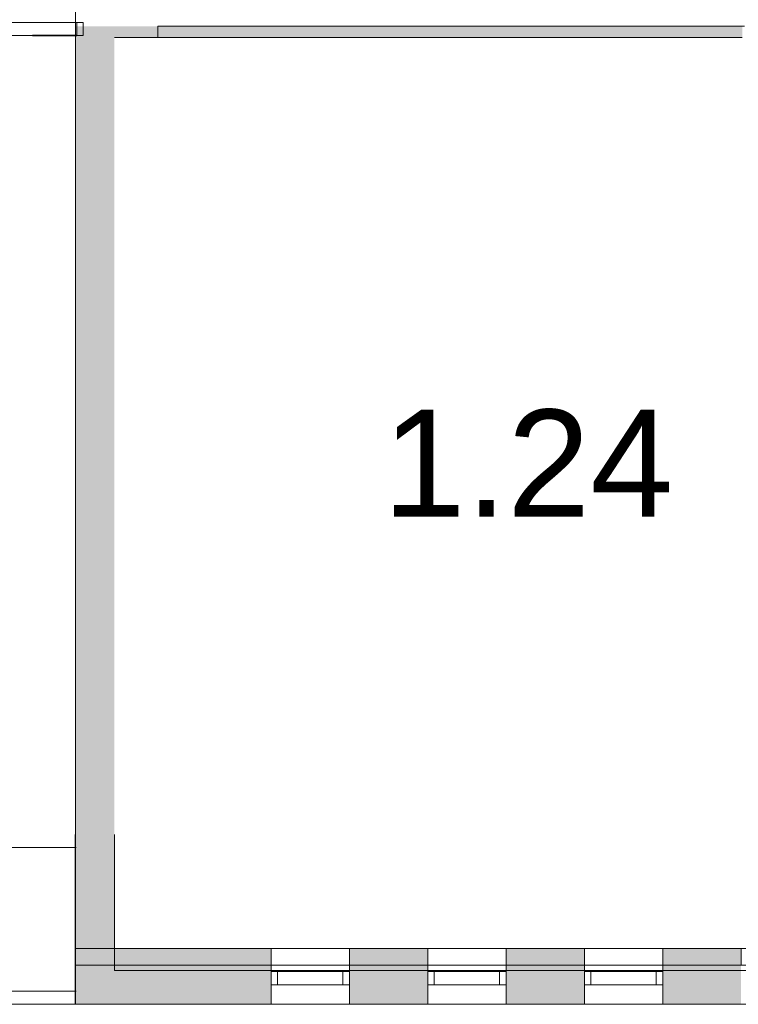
# Model space of a CAD drawing. Header units: inches. Extents: x 15 to 546804, y -66 to 267312.
# Tile 133 of 256: x 455753 to 461257, y 41128 to 48667. Entities that reach past the tile are written whole.
import ezdxf

# ---------------------------------------------------------------- set-up
doc = ezdxf.new("R2010")
doc.units = ezdxf.units.IN
doc.header["$MEASUREMENT"] = 0
doc.layers.add('Binnenwanden', color=2, linetype='Continuous')
doc.styles.add('style1', font='arial.ttf', dxfattribs={"height": 250})

msp = doc.modelspace()

# ---------------------------------------------------------------- hatches: boundary and pattern name
at = {"lineweight": 20}
h = msp.add_hatch(color=7, dxfattribs=at)
h.dxf.hatch_style = 1
h.paths.add_polyline_path([(456180.6, 41555.3), (456478.6, 41555.3), (456478.6, 48616.9), (456180.6, 48616.9)])
h = msp.add_hatch(color=7, dxfattribs=at)
h.dxf.hatch_style = 1
h.paths.add_polyline_path([(456478.6, 48531.9), (461287.5, 48531.9), (461287.5, 48616.9), (456478.6, 48616.9)])
h = msp.add_hatch(color=7, dxfattribs=at)
h.dxf.hatch_style = 1
h.paths.add_polyline_path([(456178.6, 41127.8), (457678.6, 41127.8), (457678.6, 41555.3), (456178.6, 41555.3)])
h = msp.add_hatch(color=7, dxfattribs=at)
h.dxf.hatch_style = 1
h.paths.add_polyline_path([(458278.6, 41127.8), (458878.6, 41127.8), (458878.6, 41555.3), (458278.6, 41555.3)])
h = msp.add_hatch(color=7, dxfattribs=at)
h.dxf.hatch_style = 1
h.paths.add_polyline_path([(459478.6, 41127.8), (460078.6, 41127.8), (460078.6, 41555.3), (459478.6, 41555.3)])
h = msp.add_hatch(color=7, dxfattribs=at)
h.dxf.hatch_style = 1
h.paths.add_polyline_path([(460678.6, 41127.8), (461278.6, 41127.8), (461278.6, 41555.3), (460678.6, 41555.3)])

# ---------------------------------------------------------------- linework, layer by layer
at = {"color": 7, "lineweight": 20}
for p, q in [((456179.6, 42627.2, 3000), (456181.6, 59047.2, 3000)), ((456181.6, 59047.2, 3800), (456179.6, 42627.2, 3800)), ((456240.4, 48647, 300), (454488.7, 48647, 300)), ((456239.8, 48647, 4000), (454488.7, 48647, 4000)), ((456190.4, 48647, 350), (454538.7, 48647, 350)), ((454538.7, 48647, 3750), (456190.4, 48647, 3750)), ((456190.4, 48647, 3750), (456190.4, 48647, 350)), ((456190.4, 48647, 3750), (456190.4, 48547, 3750)), ((456190.4, 48647, 350), (456190.4, 48547, 350)), ((456240.4, 48647, 4000), (456239.8, 48647, 4000)), ((456240.4, 48647, 300), (456240.4, 48647, 3800)), ((456240.4, 48647, 3800), (456240.4, 48647, 4000)), ((456240.4, 48647, 300), (456240.4, 48547, 300)), ((456240.4, 48647, 3800), (456240.4, 48547, 3800)), ((456240.4, 48647, 4000), (456240.4, 48547, 4000)), ((461303.5, 48616.9, 300), (456811, 48616.9, 300)), ((456811, 48616.9, 300), (456811, 48531.9, 300)), ((461303.5, 48616.9, 3800), (456811, 48616.9, 3800)), ((456811, 48616.9, 3800), (456811, 48531.9, 3800)), ((456811, 48616.9, 300), (456811, 48616.9, 3800)), ((461236.1, 48616.9, 300), (461236.1, 48616.9, 3800)), ((456240.4, 48547, 3800), (454488.7, 48547, 3800)), ((456240.4, 48547, 300), (454488.7, 48547, 300)), ((456240.4, 48547, 4000), (454488.7, 48547, 4000)), ((454538.7, 48547, 3750), (456190.4, 48547, 3750)), ((456190.4, 48547, 350), (454538.7, 48547, 350)), ((456190.4, 48547, 3750), (456190.4, 48547, 350)), ((456240.4, 48547, 300), (456240.4, 48547, 3800)), ((456240.4, 48547, 3800), (456240.4, 48547, 4000)), ((456811, 48531.9), (456478.6, 48531.9)), ((456811, 48531.9, 300), (456811, 48531.9, 3800)), ((456811, 48531.9, 300), (461287.5, 48531.9, 300)), ((461236.1, 48531.9, 300), (461236.1, 48531.9, 3800)), ((456178.6, 41127.8), (456178.6, 42427.8)), ((456178.6, 41127.8, 1000), (456178.6, 42427.8, 1000)), ((456478.6, 41387.8), (456478.6, 42427.8)), ((456478.6, 41387.8, 1000), (456478.6, 42427.8, 1000)), ((451380.6, 42327.8, 1940.5), (456187, 42327.8, 1940.5)), ((456180.6, 41127.8, 3000), (456180.6, 41555.3, 3000)), ((456180.6, 41127.8, 7500), (456180.6, 41555.3, 7500)), ((456180.6, 41555.3, 7500), (484338.6, 41555.3, 7500)), ((456180.6, 41555.3, 3000), (456180.6, 41555.3, 7500)), ((475078.6, 41555.3, 3000), (456180.6, 41555.3, 3000)), ((457678.6, 41127.8, 4476.5), (457678.6, 41555.3, 4476.5)), ((457678.6, 41127.8, 6376.5), (457678.6, 41555.3, 6376.5)), ((458278.6, 41555.3, 4476.5), (457678.6, 41555.3, 4476.5)), ((457678.6, 41555.3, 4476.5), (457678.6, 41555.3, 6376.5)), ((457678.6, 41555.3, 6376.5), (458278.6, 41555.3, 6376.5)), ((458278.6, 41127.8, 6376.5), (458278.6, 41555.3, 6376.5)), ((458278.6, 41555.3, 6376.5), (458278.6, 41555.3, 4476.5)), ((458278.6, 41427.8, 4476.5), (458278.6, 41555.3, 4476.5)), ((458878.6, 41127.8, 6376.5), (458878.6, 41555.3, 6376.5)), ((459478.6, 41555.3, 4476.5), (458878.6, 41555.3, 4476.5)), ((458878.6, 41555.3, 4476.5), (458878.6, 41555.3, 6376.5)), ((458878.6, 41555.3, 6376.5), (459478.6, 41555.3, 6376.5)), ((458878.6, 41427.8, 4476.5), (458878.6, 41555.3, 4476.5)), ((459478.6, 41127.8, 6376.5), (459478.6, 41555.3, 6376.5)), ((459478.6, 41555.3, 6376.5), (459478.6, 41555.3, 4476.5)), ((459478.6, 41427.8, 4476.5), (459478.6, 41555.3, 4476.5)), ((460078.6, 41127.8, 6376.5), (460078.6, 41555.3, 6376.5)), ((460678.6, 41555.3, 4476.5), (460078.6, 41555.3, 4476.5)), ((460078.6, 41555.3, 4476.5), (460078.6, 41555.3, 6376.5)), ((460078.6, 41555.3, 6376.5), (460678.6, 41555.3, 6376.5)), ((460078.6, 41427.8, 4476.5), (460078.6, 41555.3, 4476.5)), ((460678.6, 41127.8, 6376.5), (460678.6, 41555.3, 6376.5)), ((460678.6, 41555.3, 6376.5), (460678.6, 41555.3, 4476.5)), ((460678.6, 41427.8, 4476.5), (460678.6, 41555.3, 4476.5)), ((458278.6, 41127.8, 4476.5), (458278.6, 41427.8, 4476.5)), ((458878.6, 41127.8, 4476.5), (458878.6, 41427.8, 4476.5)), ((459478.6, 41127.8, 4476.5), (459478.6, 41427.8, 4476.5)), ((460078.6, 41127.8, 4476.5), (460078.6, 41427.8, 4476.5)), ((460678.6, 41127.8, 4476.5), (460678.6, 41427.8, 4476.5)), ((456478.6, 41387.8, 1000), (470170.5, 41387.8, 1000)), ((456478.6, 41387.8), (470170.5, 41387.8)), ((456478.6, 41387.8, 1000), (456478.6, 41387.8)), ((457678.6, 41377.8, 6376.5), (457678.6, 41377.8, 4476.5)), ((457678.6, 41377.8, 4476.5), (458278.6, 41377.8, 4476.5)), ((458278.6, 41377.8, 6376.5), (457678.6, 41377.8, 6376.5)), ((457678.6, 41377.8, 4476.5), (457678.6, 41277.8, 4476.5)), ((457678.6, 41377.8, 6376.5), (457678.6, 41277.8, 6376.5)), ((457728.6, 41377.8, 6326.5), (458228.6, 41377.8, 6326.5)), ((458228.6, 41377.8, 4526.5), (457728.6, 41377.8, 4526.5)), ((457728.6, 41377.8, 4526.5), (457728.6, 41377.8, 6326.5)), ((457728.6, 41377.8, 6326.5), (457728.6, 41277.8, 6326.5)), ((457728.6, 41377.8, 4526.5), (457728.6, 41277.8, 4526.5)), ((457728.6, 41377.8, 4526.5), (457728.6, 41377.8, 6326.5)), ((458228.6, 41377.8, 4526.5), (457728.6, 41377.8, 4526.5)), ((457728.6, 41377.8, 6326.5), (458228.6, 41377.8, 6326.5)), ((458228.6, 41377.8, 6326.5), (458228.6, 41377.8, 4526.5)), ((458228.6, 41377.8, 6326.5), (458228.6, 41277.8, 6326.5)), ((458228.6, 41377.8, 4526.5), (458228.6, 41277.8, 4526.5)), ((458228.6, 41377.8, 6326.5), (458228.6, 41377.8, 4526.5)), ((458278.6, 41377.8, 4476.5), (458278.6, 41377.8, 6376.5)), ((458278.6, 41377.8, 4476.5), (458278.6, 41277.8, 4476.5)), ((458278.6, 41377.8, 6376.5), (458278.6, 41277.8, 6376.5)), ((458878.6, 41377.8, 6376.5), (458878.6, 41377.8, 4476.5)), ((458878.6, 41377.8, 4476.5), (459478.6, 41377.8, 4476.5)), ((459478.6, 41377.8, 6376.5), (458878.6, 41377.8, 6376.5)), ((458878.6, 41377.8, 4476.5), (458878.6, 41277.8, 4476.5)), ((458878.6, 41377.8, 6376.5), (458878.6, 41277.8, 6376.5)), ((458928.6, 41377.8, 6326.5), (459428.6, 41377.8, 6326.5)), ((459428.6, 41377.8, 4526.5), (458928.6, 41377.8, 4526.5)), ((458928.6, 41377.8, 4526.5), (458928.6, 41377.8, 6326.5)), ((458928.6, 41377.8, 6326.5), (458928.6, 41277.8, 6326.5)), ((458928.6, 41377.8, 4526.5), (458928.6, 41277.8, 4526.5)), ((458928.6, 41377.8, 4526.5), (458928.6, 41377.8, 6326.5)), ((459428.6, 41377.8, 4526.5), (458928.6, 41377.8, 4526.5)), ((458928.6, 41377.8, 6326.5), (459428.6, 41377.8, 6326.5)), ((459428.6, 41377.8, 6326.5), (459428.6, 41377.8, 4526.5)), ((459428.6, 41377.8, 6326.5), (459428.6, 41277.8, 6326.5)), ((459428.6, 41377.8, 4526.5), (459428.6, 41277.8, 4526.5)), ((459428.6, 41377.8, 6326.5), (459428.6, 41377.8, 4526.5)), ((459478.6, 41377.8, 4476.5), (459478.6, 41377.8, 6376.5)), ((459478.6, 41377.8, 4476.5), (459478.6, 41277.8, 4476.5)), ((459478.6, 41377.8, 6376.5), (459478.6, 41277.8, 6376.5)), ((460078.6, 41377.8, 6376.5), (460078.6, 41377.8, 4476.5)), ((460078.6, 41377.8, 4476.5), (460678.6, 41377.8, 4476.5)), ((460678.6, 41377.8, 6376.5), (460078.6, 41377.8, 6376.5)), ((460078.6, 41377.8, 4476.5), (460078.6, 41277.8, 4476.5)), ((460078.6, 41377.8, 6376.5), (460078.6, 41277.8, 6376.5)), ((460128.6, 41377.8, 6326.5), (460628.6, 41377.8, 6326.5)), ((460628.6, 41377.8, 4526.5), (460128.6, 41377.8, 4526.5)), ((460128.6, 41377.8, 4526.5), (460128.6, 41377.8, 6326.5)), ((460128.6, 41377.8, 6326.5), (460128.6, 41277.8, 6326.5)), ((460128.6, 41377.8, 4526.5), (460128.6, 41277.8, 4526.5)), ((460128.6, 41377.8, 4526.5), (460128.6, 41377.8, 6326.5)), ((460628.6, 41377.8, 4526.5), (460128.6, 41377.8, 4526.5)), ((460128.6, 41377.8, 6326.5), (460628.6, 41377.8, 6326.5)), ((460628.6, 41377.8, 6326.5), (460628.6, 41377.8, 4526.5)), ((460628.6, 41377.8, 6326.5), (460628.6, 41277.8, 6326.5)), ((460628.6, 41377.8, 4526.5), (460628.6, 41277.8, 4526.5)), ((460628.6, 41377.8, 6326.5), (460628.6, 41377.8, 4526.5)), ((460678.6, 41377.8, 4476.5), (460678.6, 41377.8, 6376.5)), ((460678.6, 41377.8, 4476.5), (460678.6, 41277.8, 4476.5)), ((460678.6, 41377.8, 6376.5), (460678.6, 41277.8, 6376.5)), ((457678.6, 41277.8, 6376.5), (457678.6, 41277.8, 4476.5)), ((457678.6, 41277.8, 4476.5), (458278.6, 41277.8, 4476.5)), ((458278.6, 41277.8, 6376.5), (457678.6, 41277.8, 6376.5)), ((457728.6, 41277.8, 4526.5), (457728.6, 41277.8, 6326.5)), ((457728.6, 41277.8, 6326.5), (458228.6, 41277.8, 6326.5)), ((458228.6, 41277.8, 4526.5), (457728.6, 41277.8, 4526.5)), ((458228.6, 41277.8, 6326.5), (458228.6, 41277.8, 4526.5)), ((458278.6, 41277.8, 4476.5), (458278.6, 41277.8, 6376.5)), ((458878.6, 41277.8, 6376.5), (458878.6, 41277.8, 4476.5)), ((458878.6, 41277.8, 4476.5), (459478.6, 41277.8, 4476.5)), ((459478.6, 41277.8, 6376.5), (458878.6, 41277.8, 6376.5)), ((458928.6, 41277.8, 4526.5), (458928.6, 41277.8, 6326.5)), ((458928.6, 41277.8, 6326.5), (459428.6, 41277.8, 6326.5)), ((459428.6, 41277.8, 4526.5), (458928.6, 41277.8, 4526.5)), ((459428.6, 41277.8, 6326.5), (459428.6, 41277.8, 4526.5)), ((459478.6, 41277.8, 4476.5), (459478.6, 41277.8, 6376.5)), ((460078.6, 41277.8, 6376.5), (460078.6, 41277.8, 4476.5)), ((460078.6, 41277.8, 4476.5), (460678.6, 41277.8, 4476.5)), ((460678.6, 41277.8, 6376.5), (460078.6, 41277.8, 6376.5)), ((460128.6, 41277.8, 4526.5), (460128.6, 41277.8, 6326.5)), ((460128.6, 41277.8, 6326.5), (460628.6, 41277.8, 6326.5)), ((460628.6, 41277.8, 4526.5), (460128.6, 41277.8, 4526.5)), ((460628.6, 41277.8, 6326.5), (460628.6, 41277.8, 4526.5)), ((460678.6, 41277.8, 4476.5), (460678.6, 41277.8, 6376.5)), ((451388.9, 41227.8, -1059.5), (456187, 41227.8, -1059.5)), ((456178.6, 41127.8, 0), (451380.6, 41127.8, 0)), ((470578.6, 41127.8), (456178.6, 41127.8)), ((470578.6, 41127.8, 1000), (456178.6, 41127.8, 1000)), ((456178.6, 41127.8), (456178.6, 41127.8, 1000)), ((456180.6, 41127.8, 3000), (456180.6, 41127.8, 7500)), ((456180.6, 41127.8, 7500), (484338.6, 41127.8, 7500)), ((475078.6, 41127.8, 3000), (456180.6, 41127.8, 3000)), ((457678.6, 41127.8, 4476.5), (457678.6, 41127.8, 6376.5)), ((457678.6, 41127.8, 6376.5), (458278.6, 41127.8, 6376.5)), ((457678.6, 41127.8, 4476.5), (458278.6, 41127.8, 4476.5)), ((458278.6, 41127.8, 6376.5), (458278.6, 41127.8, 4476.5)), ((458878.6, 41127.8, 4476.5), (458878.6, 41127.8, 6376.5)), ((458878.6, 41127.8, 6376.5), (459478.6, 41127.8, 6376.5)), ((458878.6, 41127.8, 4476.5), (459478.6, 41127.8, 4476.5)), ((459478.6, 41127.8, 6376.5), (459478.6, 41127.8, 4476.5)), ((460078.6, 41127.8, 6376.5), (460678.6, 41127.8, 6376.5)), ((460078.6, 41127.8, 4476.5), (460078.6, 41127.8, 6376.5)), ((460078.6, 41127.8, 4476.5), (460678.6, 41127.8, 4476.5)), ((460678.6, 41127.8, 6376.5), (460678.6, 41127.8, 4476.5))]:
    msp.add_line(p, q, dxfattribs=at)
at = {"color": 7}
for p, q in [((455851.9, 48547, 350), (455851.9, 48547, 3750)), ((456190.4, 48547, 350), (455851.9, 48547, 350)), ((455851.9, 48547, 3750), (456190.4, 48547, 3750)), ((456190.4, 48547, 3750), (456190.4, 48547, 350))]:
    msp.add_line(p, q, dxfattribs=at)
at = {"color": 7, "lineweight": 20, "extrusion": (1, 1.22465e-16, 6.12303e-17)}
for p, q in [((456180.6, 42727.8, 3000), (456180.6, 41427.8, 3000)), ((456180.6, 41427.8, 3500), (456180.6, 42727.8, 3500)), ((456180.6, 41427.8, 3000), (456180.6, 41427.8, 3500)), ((456180.6, 41427.8, 3000), (475078.6, 41427.8, 3000)), ((456180.6, 41427.8, 3500), (475078.6, 41427.8, 3500))]:
    msp.add_line(p, q, dxfattribs=at)
at = {"color": 7, "lineweight": 20}
for points, invisible_edges in [([(456181.6, 59047.2, 3000), (456179.6, 42627.2, 3800), (456179.6, 42627.2, 3000)], 1), ([(456179.6, 42627.2, 3800), (456181.6, 59047.2, 3000), (456181.6, 59047.2, 3800)], 1), ([(454488.7, 48647, 4000), (456239.8, 48647, 4000), (454488.7, 48547, 4000)], 2), ([(456240.4, 48547, 4000), (454488.7, 48547, 4000), (456239.8, 48647, 4000)], 14), ([(454488.7, 48647, 300), (454488.7, 48547, 300), (456240.4, 48647, 300)], 2), ([(456240.4, 48547, 300), (456240.4, 48647, 300), (454488.7, 48547, 300)], 2), ([(454488.7, 48647, 300), (456240.4, 48647, 300), (456190.4, 48647, 350)], 14), ([(454538.7, 48647, 350), (454488.7, 48647, 300), (456190.4, 48647, 350)], 3), ([(454488.7, 48647, 4000), (456190.4, 48647, 3750), (456239.8, 48647, 4000)], 3), ([(454538.7, 48647, 3750), (456190.4, 48647, 3750), (454488.7, 48647, 4000)], 14), ([(454538.7, 48647, 350), (456190.4, 48647, 350), (454538.7, 48547, 350)], 2), ([(456190.4, 48547, 350), (454538.7, 48547, 350), (456190.4, 48647, 350)], 2), ([(456190.4, 48647, 350), (456190.4, 48647, 3750), (454538.7, 48647, 350)], 2), ([(454538.7, 48647, 3750), (454538.7, 48647, 350), (456190.4, 48647, 3750)], 2), ([(454538.7, 48647, 3750), (454538.7, 48547, 3750), (456190.4, 48647, 3750)], 2), ([(456190.4, 48547, 3750), (456190.4, 48647, 3750), (454538.7, 48547, 3750)], 2), ([(456240.4, 48647, 3800), (456190.4, 48647, 350), (456240.4, 48647, 300)], 3), ([(456240.4, 48647, 4000), (456190.4, 48647, 350), (456240.4, 48647, 3800)], 3), ([(456239.8, 48647, 4000), (456190.4, 48647, 350), (456240.4, 48647, 4000)], 3), ([(456190.4, 48647, 350), (456239.8, 48647, 4000), (456190.4, 48647, 3750)], 3), ([(456190.4, 48547, 350), (456190.4, 48647, 350), (456190.4, 48547, 3750)], 2), ([(456190.4, 48647, 3750), (456190.4, 48547, 3750), (456190.4, 48647, 350)], 2), ([(456240.4, 48647, 4000), (456240.4, 48547, 4000), (456239.8, 48647, 4000)], 2), ([(456240.4, 48647, 3800), (456240.4, 48547, 3800), (456240.4, 48647, 4000)], 2), ([(456240.4, 48547, 4000), (456240.4, 48647, 4000), (456240.4, 48547, 3800)], 2), ([(456240.4, 48647, 300), (456240.4, 48547, 300), (456240.4, 48647, 3800)], 2), ([(456240.4, 48547, 3800), (456240.4, 48647, 3800), (456240.4, 48547, 300)], 2), ([(456811, 48531.9, 3800), (456811, 48616.9, 300), (456811, 48531.9, 300)], 1), ([(456811, 48616.9, 300), (456811, 48531.9, 3800), (456811, 48616.9, 3800)], 1), ([(456811, 48616.9, 300), (461303.5, 48616.9, 3800), (461303.5, 48616.9, 300)], 1), ([(461303.5, 48616.9, 3800), (456811, 48616.9, 300), (456811, 48616.9, 3800)], 1), ([(456240.4, 48547, 3800), (454488.7, 48547, 3800), (456240.4, 48547, 4000)], 2), ([(454488.7, 48547, 4000), (456240.4, 48547, 4000), (454488.7, 48547, 3800)], 2), ([(454488.7, 48547, 3800), (456240.4, 48547, 3800), (456190.4, 48547, 3750)], 14), ([(454538.7, 48547, 3750), (454488.7, 48547, 3800), (456190.4, 48547, 3750)], 3), ([(454488.7, 48547, 300), (456190.4, 48547, 350), (456240.4, 48547, 300)], 3), ([(454538.7, 48547, 350), (456190.4, 48547, 350), (454488.7, 48547, 300)], 14), ([(456240.4, 48547, 300), (456190.4, 48547, 3750), (456240.4, 48547, 3800)], 3), ([(456190.4, 48547, 3750), (456240.4, 48547, 300), (456190.4, 48547, 350)], 3), ([(456180.6, 41427.8, 3500), (475078.6, 41427.8, 3500), (456180.6, 42727.8, 3500)], 2), ([(456180.6, 41427.8, 3500), (456180.6, 42727.8, 3500), (456180.6, 41427.8, 3000)], 2), ([(456180.6, 42727.8, 3000), (456180.6, 41427.8, 3000), (456180.6, 42727.8, 3500)], 2), ([(456178.6, 42427.8, 1000), (456178.6, 42427.8), (456178.6, 41127.8, 1000)], 2), ([(456178.6, 41127.8), (456178.6, 41127.8, 1000), (456178.6, 42427.8)], 2), ([(456478.6, 42427.8), (456478.6, 42427.8, 1000), (456478.6, 41387.8)], 2), ([(456478.6, 41387.8, 1000), (456478.6, 41387.8), (456478.6, 42427.8, 1000)], 2), ([(456180.6, 41555.3, 3000), (475078.6, 41555.3, 4476.5), (475078.6, 41555.3, 3000)], 3), ([(456180.6, 41555.3, 7500), (457678.6, 41555.3, 4476.5), (456180.6, 41555.3, 3000)], 3), ([(457678.6, 41555.3, 6376.5), (457678.6, 41555.3, 4476.5), (456180.6, 41555.3, 7500)], 14), ([(484338.6, 41555.3, 7500), (457678.6, 41555.3, 6376.5), (456180.6, 41555.3, 7500)], 3), ([(456180.6, 41555.3, 7500), (456180.6, 41127.8, 7500), (484338.6, 41555.3, 7500)], 2), ([(484338.6, 41127.8, 7500), (484338.6, 41555.3, 7500), (456180.6, 41127.8, 7500)], 2), ([(456180.6, 41555.3, 7500), (456180.6, 41555.3, 3000), (456180.6, 41127.8, 7500)], 2), ([(456180.6, 41127.8, 3000), (456180.6, 41127.8, 7500), (456180.6, 41555.3, 3000)], 2), ([(456180.6, 41127.8, 3000), (456180.6, 41555.3, 3000), (475078.6, 41127.8, 3000)], 2), ([(475078.6, 41555.3, 3000), (475078.6, 41127.8, 3000), (456180.6, 41555.3, 3000)], 2), ([(457678.6, 41555.3, 6376.5), (484338.6, 41555.3, 7500), (458278.6, 41555.3, 6376.5)], 3), ([(474478.6, 41555.3, 4476.5), (475078.6, 41555.3, 4476.5), (457678.6, 41555.3, 4476.5)], 14), ([(473278.6, 41555.3, 4476.5), (473878.6, 41555.3, 4476.5), (457678.6, 41555.3, 4476.5)], 14), ([(472078.6, 41555.3, 4476.5), (472678.6, 41555.3, 4476.5), (457678.6, 41555.3, 4476.5)], 14), ([(470878.6, 41555.3, 4476.5), (471478.6, 41555.3, 4476.5), (457678.6, 41555.3, 4476.5)], 14), ([(469678.6, 41555.3, 4476.5), (470278.6, 41555.3, 4476.5), (457678.6, 41555.3, 4476.5)], 14), ([(468478.6, 41555.3, 4476.5), (469078.6, 41555.3, 4476.5), (457678.6, 41555.3, 4476.5)], 14), ([(467278.6, 41555.3, 4476.5), (467878.6, 41555.3, 4476.5), (457678.6, 41555.3, 4476.5)], 14), ([(466078.6, 41555.3, 4476.5), (466678.6, 41555.3, 4476.5), (457678.6, 41555.3, 4476.5)], 14), ([(464878.6, 41555.3, 4476.5), (465478.6, 41555.3, 4476.5), (457678.6, 41555.3, 4476.5)], 14), ([(463678.6, 41555.3, 4476.5), (464278.6, 41555.3, 4476.5), (457678.6, 41555.3, 4476.5)], 14), ([(462478.6, 41555.3, 4476.5), (463078.6, 41555.3, 4476.5), (457678.6, 41555.3, 4476.5)], 14), ([(461278.6, 41555.3, 4476.5), (461878.6, 41555.3, 4476.5), (457678.6, 41555.3, 4476.5)], 14), ([(460078.6, 41555.3, 4476.5), (460678.6, 41555.3, 4476.5), (457678.6, 41555.3, 4476.5)], 14), ([(458878.6, 41555.3, 4476.5), (459478.6, 41555.3, 4476.5), (457678.6, 41555.3, 4476.5)], 14), ([(458278.6, 41555.3, 4476.5), (458878.6, 41555.3, 4476.5), (457678.6, 41555.3, 4476.5)], 3), ([(457678.6, 41127.8, 6376.5), (457678.6, 41555.3, 6376.5), (458278.6, 41127.8, 6376.5)], 2), ([(458278.6, 41555.3, 6376.5), (458278.6, 41127.8, 6376.5), (457678.6, 41555.3, 6376.5)], 2), ([(457678.6, 41555.3, 4476.5), (457678.6, 41555.3, 6376.5), (457678.6, 41127.8, 4476.5)], 2), ([(457678.6, 41127.8, 6376.5), (457678.6, 41127.8, 4476.5), (457678.6, 41555.3, 6376.5)], 2), ([(457678.6, 41555.3, 4476.5), (457678.6, 41127.8, 4476.5), (458278.6, 41555.3, 4476.5)], 2), ([(458278.6, 41127.8, 4476.5), (458278.6, 41555.3, 4476.5), (457678.6, 41127.8, 4476.5)], 3), ([(458278.6, 41427.8, 4476.5), (458278.6, 41555.3, 4476.5), (458878.6, 41427.8, 4476.5)], 2), ([(458878.6, 41555.3, 4476.5), (458878.6, 41427.8, 4476.5), (458278.6, 41555.3, 4476.5)], 2), ([(458878.6, 41555.3, 4476.5), (458278.6, 41555.3, 4476.5), (458878.6, 41555.3, 6376.5)], 3), ([(458278.6, 41555.3, 6376.5), (458878.6, 41555.3, 6376.5), (458278.6, 41555.3, 4476.5)], 3), ([(458278.6, 41427.8, 4476.5), (458278.6, 41555.3, 4476.5), (458278.6, 41127.8, 4476.5)], 2), ([(458278.6, 41555.3, 6376.5), (458278.6, 41555.3, 4476.5), (458278.6, 41127.8, 6376.5)], 2), ([(458278.6, 41427.8, 4476.5), (458278.6, 41127.8, 6376.5), (458278.6, 41555.3, 4476.5)], 3), ([(458878.6, 41555.3, 6376.5), (484338.6, 41555.3, 7500), (459478.6, 41555.3, 6376.5)], 3), ([(458878.6, 41127.8, 6376.5), (458878.6, 41555.3, 6376.5), (459478.6, 41127.8, 6376.5)], 2), ([(459478.6, 41555.3, 6376.5), (459478.6, 41127.8, 6376.5), (458878.6, 41555.3, 6376.5)], 2), ([(458878.6, 41555.3, 4476.5), (458878.6, 41555.3, 6376.5), (458878.6, 41427.8, 4476.5)], 2), ([(458878.6, 41127.8, 6376.5), (458878.6, 41427.8, 4476.5), (458878.6, 41555.3, 6376.5)], 3), ([(458878.6, 41555.3, 4476.5), (458878.6, 41427.8, 4476.5), (459478.6, 41555.3, 4476.5)], 2), ([(458878.6, 41127.8, 4476.5), (459478.6, 41555.3, 4476.5), (458878.6, 41427.8, 4476.5)], 3), ([(459478.6, 41127.8, 4476.5), (459478.6, 41555.3, 4476.5), (458878.6, 41127.8, 4476.5)], 3), ([(459478.6, 41427.8, 4476.5), (459478.6, 41555.3, 4476.5), (460078.6, 41427.8, 4476.5)], 2), ([(460078.6, 41555.3, 4476.5), (460078.6, 41427.8, 4476.5), (459478.6, 41555.3, 4476.5)], 2), ([(460078.6, 41555.3, 4476.5), (459478.6, 41555.3, 4476.5), (460078.6, 41555.3, 6376.5)], 3), ([(459478.6, 41555.3, 6376.5), (460078.6, 41555.3, 6376.5), (459478.6, 41555.3, 4476.5)], 3), ([(459478.6, 41427.8, 4476.5), (459478.6, 41555.3, 4476.5), (459478.6, 41127.8, 4476.5)], 2), ([(459478.6, 41555.3, 6376.5), (459478.6, 41555.3, 4476.5), (459478.6, 41127.8, 6376.5)], 2), ([(459478.6, 41427.8, 4476.5), (459478.6, 41127.8, 6376.5), (459478.6, 41555.3, 4476.5)], 3), ([(460078.6, 41555.3, 6376.5), (484338.6, 41555.3, 7500), (460678.6, 41555.3, 6376.5)], 3), ([(460078.6, 41127.8, 6376.5), (460078.6, 41555.3, 6376.5), (460678.6, 41127.8, 6376.5)], 2), ([(460678.6, 41555.3, 6376.5), (460678.6, 41127.8, 6376.5), (460078.6, 41555.3, 6376.5)], 2), ([(460078.6, 41555.3, 4476.5), (460078.6, 41555.3, 6376.5), (460078.6, 41427.8, 4476.5)], 2), ([(460078.6, 41127.8, 6376.5), (460078.6, 41427.8, 4476.5), (460078.6, 41555.3, 6376.5)], 3), ([(460078.6, 41555.3, 4476.5), (460078.6, 41427.8, 4476.5), (460678.6, 41555.3, 4476.5)], 2), ([(460078.6, 41127.8, 4476.5), (460678.6, 41555.3, 4476.5), (460078.6, 41427.8, 4476.5)], 3), ([(460678.6, 41127.8, 4476.5), (460678.6, 41555.3, 4476.5), (460078.6, 41127.8, 4476.5)], 3), ([(460678.6, 41427.8, 4476.5), (460678.6, 41555.3, 4476.5), (461278.6, 41427.8, 4476.5)], 2), ([(461278.6, 41555.3, 4476.5), (461278.6, 41427.8, 4476.5), (460678.6, 41555.3, 4476.5)], 2), ([(461278.6, 41555.3, 4476.5), (460678.6, 41555.3, 4476.5), (461278.6, 41555.3, 6376.5)], 3), ([(460678.6, 41555.3, 6376.5), (461278.6, 41555.3, 6376.5), (460678.6, 41555.3, 4476.5)], 3), ([(460678.6, 41427.8, 4476.5), (460678.6, 41555.3, 4476.5), (460678.6, 41127.8, 4476.5)], 2), ([(460678.6, 41555.3, 6376.5), (460678.6, 41555.3, 4476.5), (460678.6, 41127.8, 6376.5)], 2), ([(460678.6, 41427.8, 4476.5), (460678.6, 41127.8, 6376.5), (460678.6, 41555.3, 4476.5)], 3), ([(456180.6, 41427.8, 3500), (456180.6, 41427.8, 3000), (475078.6, 41427.8, 3500)], 2), ([(475078.6, 41427.8, 3000), (475078.6, 41427.8, 3500), (456180.6, 41427.8, 3000)], 2), ([(458278.6, 41127.8, 4476.5), (458278.6, 41127.8, 6376.5), (458278.6, 41427.8, 4476.5)], 2), ([(458878.6, 41127.8, 4476.5), (458878.6, 41427.8, 4476.5), (458878.6, 41127.8, 6376.5)], 2), ([(459478.6, 41127.8, 4476.5), (459478.6, 41127.8, 6376.5), (459478.6, 41427.8, 4476.5)], 2), ([(460078.6, 41127.8, 4476.5), (460078.6, 41427.8, 4476.5), (460078.6, 41127.8, 6376.5)], 2), ([(460678.6, 41127.8, 4476.5), (460678.6, 41127.8, 6376.5), (460678.6, 41427.8, 4476.5)], 2), ([(470170.5, 41387.8), (456478.6, 41387.8), (470170.5, 41387.8, 1000)], 2), ([(456478.6, 41387.8, 1000), (470170.5, 41387.8, 1000), (456478.6, 41387.8)], 2), ([(457678.6, 41377.8, 6376.5), (457678.6, 41277.8, 6376.5), (458278.6, 41377.8, 6376.5)], 2), ([(458278.6, 41277.8, 6376.5), (458278.6, 41377.8, 6376.5), (457678.6, 41277.8, 6376.5)], 2), ([(457678.6, 41277.8, 4476.5), (457678.6, 41377.8, 4476.5), (458278.6, 41277.8, 4476.5)], 2), ([(458278.6, 41377.8, 4476.5), (458278.6, 41277.8, 4476.5), (457678.6, 41377.8, 4476.5)], 2), ([(457678.6, 41377.8, 6376.5), (457678.6, 41377.8, 4476.5), (457678.6, 41277.8, 6376.5)], 2), ([(457678.6, 41277.8, 4476.5), (457678.6, 41277.8, 6376.5), (457678.6, 41377.8, 4476.5)], 2), ([(457678.6, 41377.8, 4476.5), (458228.6, 41377.8, 4526.5), (458278.6, 41377.8, 4476.5)], 3), ([(457678.6, 41377.8, 6376.5), (457728.6, 41377.8, 4526.5), (457678.6, 41377.8, 4476.5)], 3), ([(458228.6, 41377.8, 4526.5), (457678.6, 41377.8, 4476.5), (457728.6, 41377.8, 4526.5)], 3), ([(457728.6, 41377.8, 6326.5), (457728.6, 41377.8, 4526.5), (457678.6, 41377.8, 6376.5)], 14), ([(458278.6, 41377.8, 6376.5), (457728.6, 41377.8, 6326.5), (457678.6, 41377.8, 6376.5)], 3), ([(457728.6, 41377.8, 4526.5), (457728.6, 41277.8, 4526.5), (458228.6, 41377.8, 4526.5)], 2), ([(458228.6, 41277.8, 4526.5), (458228.6, 41377.8, 4526.5), (457728.6, 41277.8, 4526.5)], 2), ([(457728.6, 41277.8, 6326.5), (457728.6, 41377.8, 6326.5), (458228.6, 41277.8, 6326.5)], 2), ([(458228.6, 41377.8, 6326.5), (458228.6, 41277.8, 6326.5), (457728.6, 41377.8, 6326.5)], 2), ([(457728.6, 41377.8, 4526.5), (457728.6, 41377.8, 6326.5), (457728.6, 41277.8, 4526.5)], 2), ([(457728.6, 41277.8, 6326.5), (457728.6, 41277.8, 4526.5), (457728.6, 41377.8, 6326.5)], 2), ([(457728.6, 41377.8, 6326.5), (458278.6, 41377.8, 6376.5), (458228.6, 41377.8, 6326.5)], 3), ([(458228.6, 41377.8, 4526.5), (457728.6, 41377.8, 4526.5), (458228.6, 41377.8, 6326.5)], 2), ([(457728.6, 41377.8, 6326.5), (458228.6, 41377.8, 6326.5), (457728.6, 41377.8, 4526.5)], 2), ([(458228.6, 41377.8, 6326.5), (458228.6, 41377.8, 4526.5), (458228.6, 41277.8, 6326.5)], 2), ([(458228.6, 41277.8, 4526.5), (458228.6, 41277.8, 6326.5), (458228.6, 41377.8, 4526.5)], 2), ([(458278.6, 41377.8, 6376.5), (458278.6, 41377.8, 4476.5), (458228.6, 41377.8, 4526.5)], 14), ([(458228.6, 41377.8, 6326.5), (458278.6, 41377.8, 6376.5), (458228.6, 41377.8, 4526.5)], 3), ([(458278.6, 41377.8, 4476.5), (458278.6, 41377.8, 6376.5), (458278.6, 41277.8, 4476.5)], 2), ([(458278.6, 41277.8, 6376.5), (458278.6, 41277.8, 4476.5), (458278.6, 41377.8, 6376.5)], 2), ([(458878.6, 41377.8, 6376.5), (458878.6, 41277.8, 6376.5), (459478.6, 41377.8, 6376.5)], 2), ([(459478.6, 41277.8, 6376.5), (459478.6, 41377.8, 6376.5), (458878.6, 41277.8, 6376.5)], 2), ([(458878.6, 41277.8, 4476.5), (458878.6, 41377.8, 4476.5), (459478.6, 41277.8, 4476.5)], 2), ([(459478.6, 41377.8, 4476.5), (459478.6, 41277.8, 4476.5), (458878.6, 41377.8, 4476.5)], 2), ([(458878.6, 41377.8, 6376.5), (458878.6, 41377.8, 4476.5), (458878.6, 41277.8, 6376.5)], 2), ([(458878.6, 41277.8, 4476.5), (458878.6, 41277.8, 6376.5), (458878.6, 41377.8, 4476.5)], 2), ([(458878.6, 41377.8, 4476.5), (459428.6, 41377.8, 4526.5), (459478.6, 41377.8, 4476.5)], 3), ([(458878.6, 41377.8, 6376.5), (458928.6, 41377.8, 4526.5), (458878.6, 41377.8, 4476.5)], 3), ([(459428.6, 41377.8, 4526.5), (458878.6, 41377.8, 4476.5), (458928.6, 41377.8, 4526.5)], 3), ([(458928.6, 41377.8, 6326.5), (458928.6, 41377.8, 4526.5), (458878.6, 41377.8, 6376.5)], 14), ([(459478.6, 41377.8, 6376.5), (458928.6, 41377.8, 6326.5), (458878.6, 41377.8, 6376.5)], 3), ([(458928.6, 41377.8, 4526.5), (458928.6, 41277.8, 4526.5), (459428.6, 41377.8, 4526.5)], 2), ([(459428.6, 41277.8, 4526.5), (459428.6, 41377.8, 4526.5), (458928.6, 41277.8, 4526.5)], 2), ([(458928.6, 41277.8, 6326.5), (458928.6, 41377.8, 6326.5), (459428.6, 41277.8, 6326.5)], 2), ([(459428.6, 41377.8, 6326.5), (459428.6, 41277.8, 6326.5), (458928.6, 41377.8, 6326.5)], 2), ([(458928.6, 41377.8, 4526.5), (458928.6, 41377.8, 6326.5), (458928.6, 41277.8, 4526.5)], 2), ([(458928.6, 41277.8, 6326.5), (458928.6, 41277.8, 4526.5), (458928.6, 41377.8, 6326.5)], 2), ([(458928.6, 41377.8, 6326.5), (459478.6, 41377.8, 6376.5), (459428.6, 41377.8, 6326.5)], 3), ([(459428.6, 41377.8, 4526.5), (458928.6, 41377.8, 4526.5), (459428.6, 41377.8, 6326.5)], 2), ([(458928.6, 41377.8, 6326.5), (459428.6, 41377.8, 6326.5), (458928.6, 41377.8, 4526.5)], 2), ([(459428.6, 41377.8, 6326.5), (459428.6, 41377.8, 4526.5), (459428.6, 41277.8, 6326.5)], 2), ([(459428.6, 41277.8, 4526.5), (459428.6, 41277.8, 6326.5), (459428.6, 41377.8, 4526.5)], 2), ([(459478.6, 41377.8, 6376.5), (459478.6, 41377.8, 4476.5), (459428.6, 41377.8, 4526.5)], 14), ([(459428.6, 41377.8, 6326.5), (459478.6, 41377.8, 6376.5), (459428.6, 41377.8, 4526.5)], 3), ([(459478.6, 41377.8, 4476.5), (459478.6, 41377.8, 6376.5), (459478.6, 41277.8, 4476.5)], 2), ([(459478.6, 41277.8, 6376.5), (459478.6, 41277.8, 4476.5), (459478.6, 41377.8, 6376.5)], 2), ([(460078.6, 41377.8, 6376.5), (460078.6, 41277.8, 6376.5), (460678.6, 41377.8, 6376.5)], 2), ([(460678.6, 41277.8, 6376.5), (460678.6, 41377.8, 6376.5), (460078.6, 41277.8, 6376.5)], 2), ([(460078.6, 41277.8, 4476.5), (460078.6, 41377.8, 4476.5), (460678.6, 41277.8, 4476.5)], 2), ([(460678.6, 41377.8, 4476.5), (460678.6, 41277.8, 4476.5), (460078.6, 41377.8, 4476.5)], 2), ([(460078.6, 41377.8, 6376.5), (460078.6, 41377.8, 4476.5), (460078.6, 41277.8, 6376.5)], 2), ([(460078.6, 41277.8, 4476.5), (460078.6, 41277.8, 6376.5), (460078.6, 41377.8, 4476.5)], 2), ([(460078.6, 41377.8, 4476.5), (460628.6, 41377.8, 4526.5), (460678.6, 41377.8, 4476.5)], 3), ([(460078.6, 41377.8, 6376.5), (460128.6, 41377.8, 4526.5), (460078.6, 41377.8, 4476.5)], 3), ([(460628.6, 41377.8, 4526.5), (460078.6, 41377.8, 4476.5), (460128.6, 41377.8, 4526.5)], 3), ([(460128.6, 41377.8, 6326.5), (460128.6, 41377.8, 4526.5), (460078.6, 41377.8, 6376.5)], 14), ([(460678.6, 41377.8, 6376.5), (460128.6, 41377.8, 6326.5), (460078.6, 41377.8, 6376.5)], 3), ([(460128.6, 41377.8, 4526.5), (460128.6, 41277.8, 4526.5), (460628.6, 41377.8, 4526.5)], 2), ([(460628.6, 41277.8, 4526.5), (460628.6, 41377.8, 4526.5), (460128.6, 41277.8, 4526.5)], 2), ([(460128.6, 41277.8, 6326.5), (460128.6, 41377.8, 6326.5), (460628.6, 41277.8, 6326.5)], 2), ([(460628.6, 41377.8, 6326.5), (460628.6, 41277.8, 6326.5), (460128.6, 41377.8, 6326.5)], 2), ([(460128.6, 41377.8, 4526.5), (460128.6, 41377.8, 6326.5), (460128.6, 41277.8, 4526.5)], 2), ([(460128.6, 41277.8, 6326.5), (460128.6, 41277.8, 4526.5), (460128.6, 41377.8, 6326.5)], 2), ([(460128.6, 41377.8, 6326.5), (460678.6, 41377.8, 6376.5), (460628.6, 41377.8, 6326.5)], 3), ([(460628.6, 41377.8, 4526.5), (460128.6, 41377.8, 4526.5), (460628.6, 41377.8, 6326.5)], 2), ([(460128.6, 41377.8, 6326.5), (460628.6, 41377.8, 6326.5), (460128.6, 41377.8, 4526.5)], 2), ([(460628.6, 41377.8, 6326.5), (460628.6, 41377.8, 4526.5), (460628.6, 41277.8, 6326.5)], 2), ([(460628.6, 41277.8, 4526.5), (460628.6, 41277.8, 6326.5), (460628.6, 41377.8, 4526.5)], 2), ([(460678.6, 41377.8, 6376.5), (460678.6, 41377.8, 4476.5), (460628.6, 41377.8, 4526.5)], 14), ([(460628.6, 41377.8, 6326.5), (460678.6, 41377.8, 6376.5), (460628.6, 41377.8, 4526.5)], 3), ([(460678.6, 41377.8, 4476.5), (460678.6, 41377.8, 6376.5), (460678.6, 41277.8, 4476.5)], 2), ([(460678.6, 41277.8, 6376.5), (460678.6, 41277.8, 4476.5), (460678.6, 41377.8, 6376.5)], 2), ([(458278.6, 41277.8, 4476.5), (457728.6, 41277.8, 4526.5), (457678.6, 41277.8, 4476.5)], 3), ([(457678.6, 41277.8, 6376.5), (457678.6, 41277.8, 4476.5), (457728.6, 41277.8, 4526.5)], 14), ([(457728.6, 41277.8, 6326.5), (457678.6, 41277.8, 6376.5), (457728.6, 41277.8, 4526.5)], 3), ([(458228.6, 41277.8, 6326.5), (457678.6, 41277.8, 6376.5), (457728.6, 41277.8, 6326.5)], 3), ([(457678.6, 41277.8, 6376.5), (458228.6, 41277.8, 6326.5), (458278.6, 41277.8, 6376.5)], 3), ([(457728.6, 41277.8, 4526.5), (458278.6, 41277.8, 4476.5), (458228.6, 41277.8, 4526.5)], 3), ([(458278.6, 41277.8, 6376.5), (458228.6, 41277.8, 4526.5), (458278.6, 41277.8, 4476.5)], 3), ([(458228.6, 41277.8, 6326.5), (458228.6, 41277.8, 4526.5), (458278.6, 41277.8, 6376.5)], 14), ([(459478.6, 41277.8, 4476.5), (458928.6, 41277.8, 4526.5), (458878.6, 41277.8, 4476.5)], 3), ([(458878.6, 41277.8, 6376.5), (458878.6, 41277.8, 4476.5), (458928.6, 41277.8, 4526.5)], 14), ([(458928.6, 41277.8, 6326.5), (458878.6, 41277.8, 6376.5), (458928.6, 41277.8, 4526.5)], 3), ([(459428.6, 41277.8, 6326.5), (458878.6, 41277.8, 6376.5), (458928.6, 41277.8, 6326.5)], 3), ([(458878.6, 41277.8, 6376.5), (459428.6, 41277.8, 6326.5), (459478.6, 41277.8, 6376.5)], 3), ([(458928.6, 41277.8, 4526.5), (459478.6, 41277.8, 4476.5), (459428.6, 41277.8, 4526.5)], 3), ([(459478.6, 41277.8, 6376.5), (459428.6, 41277.8, 4526.5), (459478.6, 41277.8, 4476.5)], 3), ([(459428.6, 41277.8, 6326.5), (459428.6, 41277.8, 4526.5), (459478.6, 41277.8, 6376.5)], 14), ([(460678.6, 41277.8, 4476.5), (460128.6, 41277.8, 4526.5), (460078.6, 41277.8, 4476.5)], 3), ([(460078.6, 41277.8, 6376.5), (460078.6, 41277.8, 4476.5), (460128.6, 41277.8, 4526.5)], 14), ([(460128.6, 41277.8, 6326.5), (460078.6, 41277.8, 6376.5), (460128.6, 41277.8, 4526.5)], 3), ([(460628.6, 41277.8, 6326.5), (460078.6, 41277.8, 6376.5), (460128.6, 41277.8, 6326.5)], 3), ([(460078.6, 41277.8, 6376.5), (460628.6, 41277.8, 6326.5), (460678.6, 41277.8, 6376.5)], 3), ([(460128.6, 41277.8, 4526.5), (460678.6, 41277.8, 4476.5), (460628.6, 41277.8, 4526.5)], 3), ([(460678.6, 41277.8, 6376.5), (460628.6, 41277.8, 4526.5), (460678.6, 41277.8, 4476.5)], 3), ([(460628.6, 41277.8, 6326.5), (460628.6, 41277.8, 4526.5), (460678.6, 41277.8, 6376.5)], 14), ([(456178.6, 41127.8), (470578.6, 41127.8), (456178.6, 41127.8, 1000)], 2), ([(470578.6, 41127.8, 1000), (456178.6, 41127.8, 1000), (470578.6, 41127.8)], 2), ([(475078.6, 41127.8, 3000), (457678.6, 41127.8, 4476.5), (456180.6, 41127.8, 3000)], 3), ([(456180.6, 41127.8, 7500), (456180.6, 41127.8, 3000), (457678.6, 41127.8, 4476.5)], 14), ([(457678.6, 41127.8, 6376.5), (456180.6, 41127.8, 7500), (457678.6, 41127.8, 4476.5)], 3), ([(458278.6, 41127.8, 6376.5), (456180.6, 41127.8, 7500), (457678.6, 41127.8, 6376.5)], 3), ([(459478.6, 41127.8, 6376.5), (456180.6, 41127.8, 7500), (458878.6, 41127.8, 6376.5)], 3), ([(460678.6, 41127.8, 6376.5), (456180.6, 41127.8, 7500), (460078.6, 41127.8, 6376.5)], 3), ([(461878.6, 41127.8, 6376.5), (456180.6, 41127.8, 7500), (461278.6, 41127.8, 6376.5)], 3), ([(463078.6, 41127.8, 6376.5), (456180.6, 41127.8, 7500), (462478.6, 41127.8, 6376.5)], 3), ([(464278.6, 41127.8, 6376.5), (456180.6, 41127.8, 7500), (463678.6, 41127.8, 6376.5)], 3), ([(465478.6, 41127.8, 6376.5), (456180.6, 41127.8, 7500), (464878.6, 41127.8, 6376.5)], 3), ([(466678.6, 41127.8, 6376.5), (456180.6, 41127.8, 7500), (466078.6, 41127.8, 6376.5)], 3), ([(467878.6, 41127.8, 6376.5), (456180.6, 41127.8, 7500), (467278.6, 41127.8, 6376.5)], 3), ([(469078.6, 41127.8, 6376.5), (456180.6, 41127.8, 7500), (468478.6, 41127.8, 6376.5)], 3), ([(470278.6, 41127.8, 6376.5), (456180.6, 41127.8, 7500), (469678.6, 41127.8, 6376.5)], 3), ([(471478.6, 41127.8, 6376.5), (456180.6, 41127.8, 7500), (470878.6, 41127.8, 6376.5)], 3), ([(472678.6, 41127.8, 6376.5), (456180.6, 41127.8, 7500), (472078.6, 41127.8, 6376.5)], 3), ([(473878.6, 41127.8, 6376.5), (456180.6, 41127.8, 7500), (473278.6, 41127.8, 6376.5)], 3), ([(475078.6, 41127.8, 6376.5), (456180.6, 41127.8, 7500), (474478.6, 41127.8, 6376.5)], 3), ([(456180.6, 41127.8, 7500), (475078.6, 41127.8, 6376.5), (484338.6, 41127.8, 7500)], 3), ([(458278.6, 41127.8, 4476.5), (457678.6, 41127.8, 4476.5), (475078.6, 41127.8, 4476.5)], 14), ([(458278.6, 41127.8, 4476.5), (458878.6, 41127.8, 4476.5), (458278.6, 41127.8, 6376.5)], 3), ([(458878.6, 41127.8, 6376.5), (458278.6, 41127.8, 6376.5), (458878.6, 41127.8, 4476.5)], 3), ([(459478.6, 41127.8, 4476.5), (458878.6, 41127.8, 4476.5), (475078.6, 41127.8, 4476.5)], 14), ([(459478.6, 41127.8, 4476.5), (460078.6, 41127.8, 4476.5), (459478.6, 41127.8, 6376.5)], 3), ([(460078.6, 41127.8, 6376.5), (459478.6, 41127.8, 6376.5), (460078.6, 41127.8, 4476.5)], 3), ([(460678.6, 41127.8, 4476.5), (460078.6, 41127.8, 4476.5), (475078.6, 41127.8, 4476.5)], 14), ([(460678.6, 41127.8, 4476.5), (461278.6, 41127.8, 4476.5), (460678.6, 41127.8, 6376.5)], 3), ([(461278.6, 41127.8, 6376.5), (460678.6, 41127.8, 6376.5), (461278.6, 41127.8, 4476.5)], 3)]:
    msp.add_3dface(points, dxfattribs=dict(at, invisible_edges=invisible_edges))
at = {"color": 7, "invisible_edges": 2}
for points in [[(456190.4, 48547, 3750), (456190.4, 48547, 350), (455851.9, 48547, 3750)], [(455851.9, 48547, 350), (455851.9, 48547, 3750), (456190.4, 48547, 350)]]:
    msp.add_3dface(points, dxfattribs=at)

# ---------------------------------------------------------------- texts
at = {"layer": 'Binnenwanden', "color": 7, "linetype": 'Continuous', "style": 'style1'}
msp.add_text('1.24', height=819, dxfattribs=at).set_placement((458532.9, 44862.4, -150))

doc.saveas('drawing.dxf')
